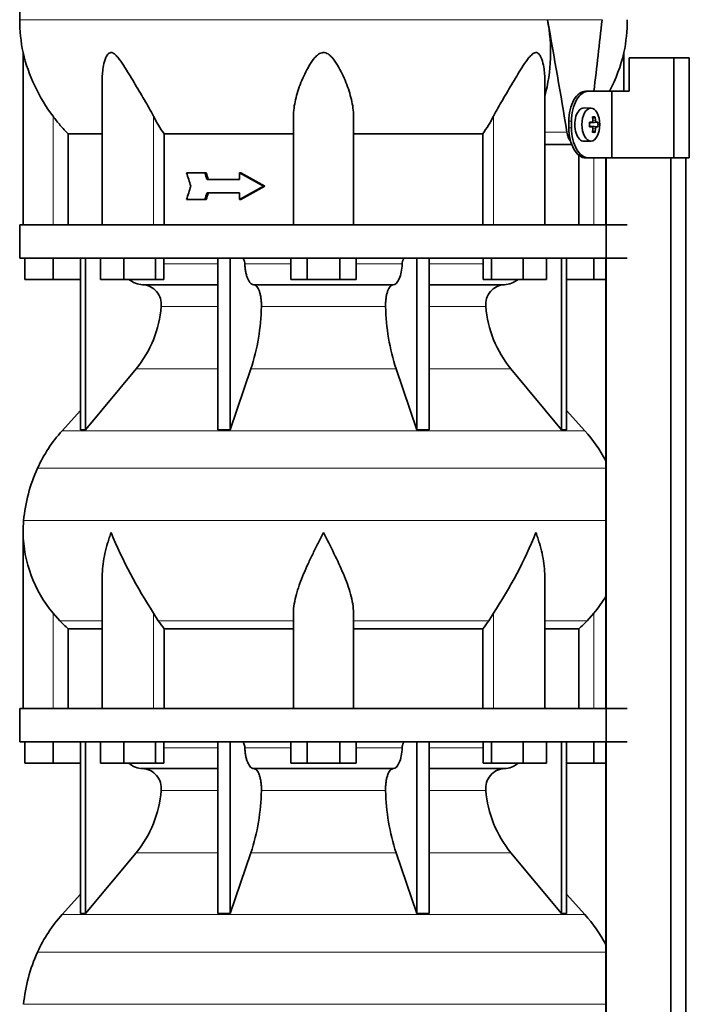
# Model space of a CAD drawing. Header units: millimetres. Extents: x 160 to 756, y -850 to 1272.
# Tile 13 of 15: x 165 to 366, y 521 to 816. Entities that reach past the tile are written whole.
import ezdxf

# ---------------------------------------------------------------- set-up
doc = ezdxf.new("R2010")
doc.units = ezdxf.units.MM
for name, color, linetype in [('LOW_134-3', 7, 'Continuous'), ('M5X8_UNI7687', 7, 'Continuous'), ('VSI134_DIFFUSORE', 7, 'Continuous'), ('VSI134_TERMINALE', 7, 'Continuous'), ('VSI134_TESTATA', 7, 'Continuous')]:
    doc.layers.add(name, color=color, linetype=linetype)

# ---------------------------------------------------------------- blocks, each defined once
blk = doc.blocks.new('SE')
at = {"layer": 'LOW_134-3', "color": 7, "linetype": 'Continuous', "lineweight": 35}
for p, q in [((340.85, 774.68), (340.85, 754.68)), ((340.92, 774.68), (340.92, 323.18)), ((360.31, 323.18), (360.31, 774.68)), ((364.86, 323.18), (364.86, 774.68)), ((340.85, 744.68), (340.85, 609.68)), ((340.85, 599.68), (340.85, 464.68))]:
    blk.add_line(p, q, dxfattribs=at)
at = {"layer": 'M5X8_UNI7687', "color": 7, "linetype": 'Continuous', "lineweight": 35}
for p, q in [((336.43, 789.61), (334.34, 789.68)), ((335.95, 785.31), (336.75, 785.39)), ((338.49, 785.38), (336.27, 785.22)), ((337.6, 787.02), (336.93, 786.48)), ((336.75, 783.97), (335.95, 784.06)), ((338.49, 783.99), (336.27, 784.15)), ((337.6, 782.35), (336.93, 782.89)), ((334.34, 779.68), (336.43, 779.75))]:
    blk.add_line(p, q, dxfattribs=at)
at = {"layer": 'M5X8_UNI7687', "color": 4, "linetype": 'Continuous', "lineweight": 9}
for p, q in [((335.95, 785.31), (336.73, 785.39)), ((338.05, 785.39), (336.27, 785.22)), ((336.99, 785.81), (337.78, 785.89)), ((336.73, 783.97), (335.95, 784.06)), ((336.27, 784.15), (338.05, 783.97)), ((337.78, 783.48), (336.99, 783.55))]:
    blk.add_line(p, q, dxfattribs=at)
at = {"layer": 'M5X8_UNI7687', "color": 7, "linetype": 'Continuous', "lineweight": 35}
blk.add_arc((329.25, 784.68), 9.27, 355.7167, 4.2833, dxfattribs=at)
for centre, major_axis, ratio, start_param, end_param in [((334.29, 784.68), (0, 5), 0.544639, 0, 3.159643), ((329.1, 784.53), (9.97, 0.73), 0.047468, 0.695348, 0.809907), ((332.61, 784.68), (0, -9.26), 0.361923, 1.49595, 1.645642), ((336.27, 785.72), (-0.975, -0.099), 0.510424, 1.182652, 1.511361), ((330.94, 781.62), (7.92, 4.79), 0.318449, 0.410036, 0.559729), ((329.18, 784.68), (0, 10), 0.788011, 4.833518, 4.948078), ((329.01, 784.68), (0, 10), 0.882948, 4.833518, 4.948078), ((329.1, 784.53), (9.97, 0.73), 0.047468, 0.33853, 0.453089), ((336.27, 783.65), (-0.975, 0.099), 0.510424, 4.771824, 5.100533), ((329.1, 784.84), (9.97, -0.73), 0.047468, -0.809907, -0.695348), ((329.18, 784.68), (0, -10), 0.788011, 1.335108, 1.449667), ((330.94, 787.75), (7.92, -4.79), 0.318449, -0.559729, -0.410036), ((329.01, 784.68), (0, -10), 0.882948, 1.335108, 1.449667), ((329.1, 784.84), (9.97, -0.73), 0.047468, -0.453089, -0.33853)]:
    blk.add_ellipse(centre, major_axis=major_axis, ratio=ratio, start_param=start_param, end_param=end_param, dxfattribs=at)
blk.add_ellipse((336.38, 784.68), major_axis=(0, -4.93), ratio=0.544639, dxfattribs=at)
for points in [[(336.73, 785.39), (336.74, 785.39), (336.77, 785.4), (336.8, 785.4), (336.82, 785.42), (336.85, 785.43), (336.88, 785.45), (336.9, 785.48), (336.92, 785.51), (336.94, 785.54), (336.96, 785.58), (336.98, 785.62), (336.99, 785.66), (337, 785.7), (337, 785.75), (337.01, 785.79), (337.01, 785.84), (337.01, 785.87), (337, 785.89)], [(337.78, 785.89), (337.78, 785.87), (337.78, 785.84), (337.79, 785.79), (337.8, 785.75), (337.81, 785.7), (337.83, 785.66), (337.84, 785.62), (337.86, 785.58), (337.88, 785.54), (337.9, 785.51), (337.92, 785.48), (337.94, 785.45), (337.96, 785.43), (337.98, 785.42), (338, 785.4), (338.03, 785.4), (338.04, 785.39), (338.05, 785.39)], [(337, 783.48), (337.01, 783.49), (337.01, 783.53), (337.01, 783.57), (337, 783.62), (337, 783.66), (336.99, 783.71), (336.98, 783.75), (336.96, 783.79), (336.94, 783.83), (336.92, 783.86), (336.9, 783.89), (336.88, 783.91), (336.85, 783.93), (336.82, 783.95), (336.8, 783.96), (336.77, 783.97), (336.74, 783.97), (336.73, 783.97)], [(338.05, 783.97), (338.04, 783.97), (338.03, 783.97), (338, 783.96), (337.98, 783.95), (337.96, 783.93), (337.94, 783.91), (337.92, 783.89), (337.9, 783.86), (337.88, 783.83), (337.86, 783.79), (337.84, 783.75), (337.83, 783.71), (337.81, 783.66), (337.8, 783.62), (337.79, 783.57), (337.78, 783.53), (337.78, 783.49), (337.78, 783.48)]]:
    blk.add_open_spline(points, degree=3, dxfattribs=at)
at = {"layer": 'VSI134_DIFFUSORE', "color": 7, "linetype": 'Continuous', "lineweight": 35}
for p, q in [((347.29, 754.68), (165.29, 754.68)), ((165.29, 754.68), (165.29, 744.68)), ((165.29, 744.68), (347.29, 744.68)), ((166.79, 738.28), (166.79, 744.68)), ((166.79, 738.28), (166.79, 744.68)), ((175.29, 738.28), (175.29, 744.68)), ((183.46, 744.68), (183.46, 693.23)), ((184.99, 744.68), (184.99, 693.23)), ((189.53, 738.28), (189.53, 744.68)), ((196.47, 738.28), (196.47, 744.68)), ((205.95, 738.28), (205.95, 744.68)), ((208.49, 738.28), (208.49, 744.68)), ((224.59, 744.68), (224.59, 693.23)), ((228.29, 744.68), (228.29, 693.23)), ((246.47, 738.28), (246.47, 744.68)), ((251.38, 738.28), (251.38, 744.68)), ((261.2, 738.28), (261.2, 744.68)), ((266.1, 738.28), (266.1, 744.68)), ((284.29, 744.68), (284.29, 693.23)), ((287.99, 744.68), (287.99, 693.23)), ((304.08, 738.28), (304.08, 744.68)), ((306.63, 738.28), (306.63, 744.68)), ((316.11, 738.28), (316.11, 744.68)), ((323.05, 738.28), (323.05, 744.68)), ((327.59, 744.68), (327.59, 693.23)), ((329.12, 744.68), (329.12, 693.23)), ((337.29, 738.28), (337.29, 744.68)), ((175.29, 738.28), (166.79, 738.28)), ((183.46, 738.28), (175.29, 738.28)), ((196.47, 738.28), (189.53, 738.28)), ((205.95, 738.28), (196.47, 738.28)), ((208.49, 738.28), (205.95, 738.28)), ((251.38, 738.28), (246.47, 738.28)), ((261.2, 738.28), (251.38, 738.28)), ((266.1, 738.28), (261.2, 738.28)), ((306.63, 738.28), (304.08, 738.28)), ((316.11, 738.28), (306.63, 738.28)), ((323.05, 738.28), (316.11, 738.28)), ((337.29, 738.28), (329.12, 738.28)), ((340.85, 738.28), (337.29, 738.28)), ((202.12, 736.68), (224.59, 736.68)), ((235.38, 736.68), (277.2, 736.68)), ((287.99, 736.68), (310.46, 736.68)), ((184.99, 693.23), (200.15, 711.44)), ((228.29, 693.23), (234.57, 711.44)), ((278.01, 711.44), (284.29, 693.23)), ((312.43, 711.44), (327.59, 693.23)), ((183.46, 699), (177.99, 692.93)), ((334.59, 692.93), (329.12, 699)), ((183.46, 693.23), (184.99, 693.23)), ((224.59, 693.23), (228.29, 693.23)), ((284.29, 693.23), (287.99, 693.23)), ((327.59, 693.23), (329.12, 693.23)), ((166.29, 662.42), (166.29, 609.68)), ((190.01, 649.04), (190.01, 609.68)), ((322.57, 609.68), (322.57, 649.04)), ((177.3, 635.98), (175.29, 638.28)), ((206.8, 635.98), (205.38, 638.28)), ((247.29, 609.68), (247.29, 638.28)), ((265.29, 609.68), (265.29, 638.28)), ((307.2, 638.28), (305.78, 635.98)), ((337.29, 638.28), (335.28, 635.98)), ((179.82, 633.54), (190.01, 633.54)), ((179.82, 609.68), (179.82, 633.54)), ((208.58, 633.54), (247.29, 633.54)), ((208.58, 609.68), (208.58, 633.54)), ((265.29, 633.54), (304, 633.54)), ((304, 633.54), (304, 609.68)), ((322.57, 633.54), (332.76, 633.54)), ((332.76, 633.54), (332.76, 609.68)), ((347.29, 609.68), (165.29, 609.68)), ((165.29, 609.68), (165.29, 599.68)), ((165.29, 599.68), (347.29, 599.68)), ((166.79, 593.28), (166.79, 599.68)), ((166.79, 593.28), (166.79, 599.68)), ((175.29, 593.28), (175.29, 599.68)), ((183.46, 599.68), (183.46, 548.23)), ((184.99, 599.68), (184.99, 548.23)), ((189.53, 593.28), (189.53, 599.68)), ((196.47, 593.28), (196.47, 599.68)), ((205.95, 593.28), (205.95, 599.68)), ((208.49, 593.28), (208.49, 599.68)), ((224.59, 599.68), (224.59, 548.23)), ((228.29, 599.68), (228.29, 548.23)), ((246.47, 593.28), (246.47, 599.68)), ((251.38, 593.28), (251.38, 599.68)), ((261.2, 593.28), (261.2, 599.68)), ((266.1, 593.28), (266.1, 599.68)), ((284.29, 599.68), (284.29, 548.23)), ((287.99, 599.68), (287.99, 548.23)), ((304.08, 593.28), (304.08, 599.68)), ((306.63, 593.28), (306.63, 599.68)), ((316.11, 593.28), (316.11, 599.68)), ((323.05, 593.28), (323.05, 599.68)), ((327.59, 599.68), (327.59, 548.23)), ((329.12, 599.68), (329.12, 548.23)), ((337.29, 593.28), (337.29, 599.68)), ((175.29, 593.28), (166.79, 593.28)), ((183.46, 593.28), (175.29, 593.28)), ((196.47, 593.28), (189.53, 593.28)), ((205.95, 593.28), (196.47, 593.28)), ((208.49, 593.28), (205.95, 593.28)), ((251.38, 593.28), (246.47, 593.28)), ((261.2, 593.28), (251.38, 593.28)), ((266.1, 593.28), (261.2, 593.28)), ((306.63, 593.28), (304.08, 593.28)), ((316.11, 593.28), (306.63, 593.28)), ((323.05, 593.28), (316.11, 593.28)), ((337.29, 593.28), (329.12, 593.28)), ((340.85, 593.28), (337.29, 593.28)), ((202.12, 591.68), (224.59, 591.68)), ((235.38, 591.68), (277.2, 591.68)), ((287.99, 591.68), (310.46, 591.68)), ((184.99, 548.23), (200.15, 566.44)), ((228.29, 548.23), (234.57, 566.44)), ((278.01, 566.44), (284.29, 548.23)), ((312.43, 566.44), (327.59, 548.23)), ((183.46, 554), (177.99, 547.93)), ((334.59, 547.93), (329.12, 554)), ((183.46, 548.23), (184.99, 548.23)), ((224.59, 548.23), (228.29, 548.23)), ((284.29, 548.23), (287.99, 548.23)), ((327.59, 548.23), (329.12, 548.23))]:
    blk.add_line(p, q, dxfattribs=at)
at = {"layer": 'VSI134_DIFFUSORE', "color": 4, "linetype": 'Continuous', "lineweight": 9}
for p, q in [((208.49, 742.91), (224.59, 742.91)), ((232.72, 742.91), (246.47, 742.91)), ((266.1, 742.91), (279.86, 742.91)), ((287.99, 742.91), (304.08, 742.91)), ((224.59, 730.14), (207.66, 730.14)), ((274.9, 730.14), (237.68, 730.14)), ((304.92, 730.14), (287.99, 730.14)), ((200.15, 711.44), (224.59, 711.44)), ((234.57, 711.44), (278.01, 711.44)), ((287.99, 711.44), (312.43, 711.44)), ((177.99, 692.93), (334.59, 692.93)), ((340.85, 681.67), (170.62, 681.67)), ((166.46, 666.04), (340.85, 666.04)), ((175.29, 609.68), (175.29, 638.28)), ((205.38, 609.68), (205.38, 638.28)), ((307.2, 609.68), (307.2, 638.28)), ((337.29, 609.68), (337.29, 638.28)), ((177.3, 635.98), (190.01, 635.98)), ((206.8, 635.98), (247.29, 635.98)), ((265.29, 635.98), (305.78, 635.98)), ((322.57, 635.98), (335.28, 635.98)), ((208.49, 597.91), (224.59, 597.91)), ((232.72, 597.91), (246.47, 597.91)), ((266.1, 597.91), (279.86, 597.91)), ((287.99, 597.91), (304.08, 597.91)), ((224.59, 585.14), (207.66, 585.14)), ((274.9, 585.14), (237.68, 585.14)), ((304.92, 585.14), (287.99, 585.14)), ((200.15, 566.44), (224.59, 566.44)), ((234.57, 566.44), (278.01, 566.44)), ((287.99, 566.44), (312.43, 566.44)), ((177.99, 547.93), (334.59, 547.93)), ((340.85, 536.67), (170.62, 536.67)), ((166.46, 521.04), (340.85, 521.04))]:
    blk.add_line(p, q, dxfattribs=at)
at = {"layer": 'VSI134_DIFFUSORE', "color": 7, "linetype": 'Continuous', "lineweight": 35}
for centre, radius, start, end in [((202.35, 743.36), 6.68, 229.5852, 268.0094), ((310.23, 743.36), 6.68, 271.9979, 310.3729), ((201.83, 730.82), 5.87, 353.3223, 87.2173), ((310.73, 730.84), 5.85, 92.5772, 186.8833), ((174.36, 732.66), 33.4, 320.5472, 355.6594), ((172.72, 731.34), 64.97, 342.1602, 358.9354), ((341.37, 731.59), 66.48, 181.2569, 197.6475), ((338.33, 732.71), 33.51, 184.3996, 219.3938), ((210.69, 663.48), 44, 138, 155.5912), ((301.89, 663.48), 44, 27.6842, 42), ((215.24, 661.42), 49, 155.5912, 174.5826), ((204.79, 662.41), 38.5, 174.5826, 180.0352), ((204.98, 663.09), 38.7, 181.0159, 219.8906), ((330.99, 719.95), 149.83, 202.585, 213.0327), ((196.07, 712.31), 133.53, 326.3278, 338.0546), ((307.6, 663.09), 38.7, 320.1094, 329.446), ((239.94, 658.22), 39.91, 213.8601, 218.2043), ((272.67, 658.2), 39.88, 321.7938, 326.1418), ((202.35, 598.36), 6.68, 229.5852, 268.0094), ((310.23, 598.36), 6.68, 271.9979, 310.3729), ((201.83, 585.82), 5.87, 353.3223, 87.2173), ((310.73, 585.84), 5.85, 92.5772, 186.8833), ((174.36, 587.66), 33.4, 320.5472, 355.6594), ((172.72, 586.34), 64.97, 342.1602, 358.9354), ((341.37, 586.59), 66.48, 181.2569, 197.6475), ((338.33, 587.71), 33.51, 184.3996, 219.3938), ((210.69, 518.48), 44, 138, 155.5912), ((301.89, 518.48), 44, 27.6842, 42), ((215.24, 516.42), 49, 155.5912, 174.5826)]:
    blk.add_arc(centre, radius, start, end, dxfattribs=at)
for points, knots in [([(231.96, 744.68), (232, 744.68), (232.05, 744.67), (232.14, 744.63), (232.19, 744.6), (232.32, 744.47), (232.4, 744.34), (232.54, 744.01), (232.59, 743.82), (232.68, 743.39), (232.71, 743.15), (232.72, 742.91)], [0, 0, 0, 0, 0.125, 0.125, 0.25, 0.25, 0.5, 0.5, 0.75, 0.75, 1, 1, 1, 1]), ([(279.86, 742.91), (279.87, 743.15), (279.9, 743.38), (279.96, 743.71), (279.99, 743.81), (280.05, 744), (280.08, 744.09), (280.15, 744.26), (280.18, 744.33), (280.26, 744.45), (280.31, 744.51), (280.39, 744.6), (280.44, 744.63), (280.53, 744.67), (280.58, 744.68), (280.62, 744.68)], [0, 0, 0, 0, 0.25, 0.25, 0.375, 0.375, 0.5, 0.5, 0.625, 0.625, 0.75, 0.75, 0.875, 0.875, 1, 1, 1, 1]), ([(235.38, 736.68), (235.22, 736.68), (235.06, 736.72), (234.82, 736.84), (234.74, 736.89), (234.58, 737), (234.5, 737.07), (234.27, 737.29), (234.13, 737.48), (233.85, 737.93), (233.72, 738.18), (233.47, 738.74), (233.36, 739.06), (233.16, 739.73), (233.07, 740.09), (232.93, 740.84), (232.86, 741.24), (232.77, 742.06), (232.74, 742.48), (232.72, 742.91)], [0, 0, 0, 0, 0.125, 0.125, 0.1875, 0.1875, 0.25, 0.25, 0.375, 0.375, 0.5, 0.5, 0.625, 0.625, 0.75, 0.75, 0.875, 0.875, 1, 1, 1, 1]), ([(279.86, 742.91), (279.79, 741.2), (279.47, 739.6), (278.5, 737.33), (277.85, 736.68), (277.2, 736.68)], [0, 0, 0, 0, 0.5, 0.5, 1, 1, 1, 1]), ([(235.38, 736.68), (235.46, 736.68), (235.54, 736.67), (235.7, 736.63), (235.78, 736.6), (236.01, 736.47), (236.16, 736.34), (236.46, 736), (236.59, 735.8), (236.79, 735.44), (236.85, 735.31), (236.97, 735.03), (237.03, 734.88), (237.19, 734.42), (237.28, 734.09), (237.4, 733.55), (237.44, 733.37), (237.51, 732.99), (237.54, 732.8), (237.62, 732.21), (237.65, 731.8), (237.69, 730.97), (237.69, 730.55), (237.68, 730.14)], [0, 0, 0, 0, 0.0625, 0.0625, 0.125, 0.125, 0.25, 0.25, 0.375, 0.375, 0.4375, 0.4375, 0.5, 0.5, 0.625, 0.625, 0.6875, 0.6875, 0.75, 0.75, 0.875, 0.875, 1, 1, 1, 1]), ([(274.9, 730.14), (274.89, 730.55), (274.89, 730.97), (274.92, 731.59), (274.93, 731.79), (274.97, 732.2), (274.99, 732.4), (275.07, 732.99), (275.13, 733.37), (275.25, 733.91), (275.3, 734.08), (275.39, 734.42), (275.5, 734.74), (275.61, 735.03), (275.73, 735.3), (275.79, 735.44), (275.99, 735.8), (276.12, 736.01), (276.42, 736.34), (276.57, 736.47), (276.88, 736.64), (277.04, 736.68), (277.2, 736.68)], [0, 0, 0, 0, 0.125, 0.125, 0.1875, 0.1875, 0.25, 0.25, 0.375, 0.375, 0.4375, 0.4375, 0.5, 0.5625, 0.5625, 0.625, 0.625, 0.75, 0.75, 0.875, 0.875, 1, 1, 1, 1]), ([(192.65, 662.41), (192.56, 662.15), (192.46, 661.89), (192.28, 661.36), (192.2, 661.1), (191.94, 660.32), (191.78, 659.8), (191.32, 658.24), (191.06, 657.21), (190.61, 655.13), (190.42, 654.09), (190.15, 652.04), (190.07, 651.02), (190.02, 649.68), (190.01, 649.36), (190.01, 649.03)], [0, 0, 0, 0, 0.03125, 0.03125, 0.0625, 0.0625, 0.125, 0.125, 0.25, 0.25, 0.375, 0.375, 0.5, 0.5, 0.5400162, 0.5400162, 0.5400162, 0.5400162]), ([(256.29, 662.41), (256.16, 662.15), (256.02, 661.89), (255.76, 661.36), (255.63, 661.1), (255.23, 660.32), (254.96, 659.8), (254.18, 658.24), (253.66, 657.21), (252.65, 655.13), (252.15, 654.09), (251.21, 652.04), (250.75, 651.02), (249.91, 648.99), (249.51, 647.98), (248.97, 646.48), (248.8, 645.98), (248.48, 644.98), (248.33, 644.48), (247.91, 643), (247.69, 642.03), (247.38, 640.13), (247.29, 639.19), (247.29, 638.28)], [0, 0, 0, 0, 0.03125, 0.03125, 0.0625, 0.0625, 0.125, 0.125, 0.25, 0.25, 0.375, 0.375, 0.5, 0.5, 0.625, 0.625, 0.6875, 0.6875, 0.75, 0.75, 0.875, 0.875, 1, 1, 1, 1]), ([(265.29, 638.28), (265.29, 640.11), (264.94, 642.01), (263.84, 645.96), (263.1, 647.97), (260.56, 654.05), (258.4, 658.26), (256.29, 662.41)], [0, 0, 0, 0, 0.25, 0.25, 0.5, 0.5, 1, 1, 1, 1]), ([(322.57, 649.03), (322.57, 649.37), (322.56, 649.71), (322.47, 652.1), (322.19, 654.14), (321.52, 657.22), (321.25, 658.25), (320.8, 659.8), (320.64, 660.32), (320.38, 661.1), (320.25, 661.49), (320.12, 661.89), (320.02, 662.15), (319.98, 662.28), (319.93, 662.41)], [0.4588627, 0.4588627, 0.4588627, 0.4588627, 0.5, 0.5, 0.75, 0.75, 0.875, 0.875, 0.9375, 0.9375, 0.96875, 0.984375, 0.984375, 1, 1, 1, 1]), ([(231.96, 599.68), (232, 599.68), (232.05, 599.67), (232.14, 599.63), (232.19, 599.6), (232.32, 599.47), (232.4, 599.34), (232.54, 599.01), (232.59, 598.82), (232.68, 598.39), (232.71, 598.15), (232.72, 597.91)], [0, 0, 0, 0, 0.125, 0.125, 0.25, 0.25, 0.5, 0.5, 0.75, 0.75, 1, 1, 1, 1]), ([(279.86, 597.91), (279.87, 598.15), (279.9, 598.38), (279.96, 598.71), (279.99, 598.81), (280.05, 599), (280.08, 599.09), (280.15, 599.26), (280.18, 599.33), (280.26, 599.45), (280.31, 599.51), (280.39, 599.6), (280.44, 599.63), (280.53, 599.67), (280.58, 599.68), (280.62, 599.68)], [0, 0, 0, 0, 0.25, 0.25, 0.375, 0.375, 0.5, 0.5, 0.625, 0.625, 0.75, 0.75, 0.875, 0.875, 1, 1, 1, 1]), ([(235.38, 591.68), (235.22, 591.68), (235.06, 591.72), (234.82, 591.84), (234.74, 591.89), (234.58, 592), (234.5, 592.07), (234.27, 592.29), (234.13, 592.48), (233.85, 592.93), (233.72, 593.18), (233.47, 593.74), (233.36, 594.06), (233.16, 594.73), (233.07, 595.09), (232.93, 595.84), (232.86, 596.24), (232.77, 597.06), (232.74, 597.48), (232.72, 597.91)], [0, 0, 0, 0, 0.125, 0.125, 0.1875, 0.1875, 0.25, 0.25, 0.375, 0.375, 0.5, 0.5, 0.625, 0.625, 0.75, 0.75, 0.875, 0.875, 1, 1, 1, 1]), ([(279.86, 597.91), (279.79, 596.2), (279.47, 594.6), (278.5, 592.33), (277.85, 591.68), (277.2, 591.68)], [0, 0, 0, 0, 0.5, 0.5, 1, 1, 1, 1]), ([(235.38, 591.68), (235.46, 591.68), (235.54, 591.67), (235.7, 591.63), (235.78, 591.6), (236.01, 591.47), (236.16, 591.34), (236.46, 591), (236.59, 590.8), (236.79, 590.44), (236.85, 590.31), (236.97, 590.03), (237.03, 589.88), (237.19, 589.42), (237.28, 589.09), (237.4, 588.55), (237.44, 588.37), (237.51, 587.99), (237.54, 587.8), (237.62, 587.21), (237.65, 586.8), (237.69, 585.97), (237.69, 585.55), (237.68, 585.14)], [0, 0, 0, 0, 0.0625, 0.0625, 0.125, 0.125, 0.25, 0.25, 0.375, 0.375, 0.4375, 0.4375, 0.5, 0.5, 0.625, 0.625, 0.6875, 0.6875, 0.75, 0.75, 0.875, 0.875, 1, 1, 1, 1]), ([(274.9, 585.14), (274.89, 585.55), (274.89, 585.97), (274.92, 586.59), (274.93, 586.79), (274.97, 587.2), (274.99, 587.4), (275.07, 587.99), (275.13, 588.37), (275.25, 588.91), (275.3, 589.08), (275.39, 589.42), (275.5, 589.74), (275.61, 590.03), (275.73, 590.3), (275.79, 590.44), (275.99, 590.8), (276.12, 591.01), (276.42, 591.34), (276.57, 591.47), (276.88, 591.64), (277.04, 591.68), (277.2, 591.68)], [0, 0, 0, 0, 0.125, 0.125, 0.1875, 0.1875, 0.25, 0.25, 0.375, 0.375, 0.4375, 0.4375, 0.5, 0.5625, 0.5625, 0.625, 0.625, 0.75, 0.75, 0.875, 0.875, 1, 1, 1, 1])]:
    blk.add_open_spline(points, degree=3, knots=knots, dxfattribs=at)
for points in [[(179.82, 633.54), (178.95, 634.32), (178.11, 635.14), (177.3, 635.98)], [(335.28, 635.98), (334.47, 635.14), (333.63, 634.32), (332.76, 633.54)]]:
    blk.add_open_spline(points, degree=3, dxfattribs=at)
at = {"layer": 'VSI134_TERMINALE', "color": 7, "linetype": 'Continuous', "lineweight": 35}
for p, q in [((361.19, 804.68), (347.85, 804.68)), ((347.85, 804.68), (347.85, 794.68)), ((365.87, 804.68), (361.19, 804.68)), ((361.19, 774.68), (361.19, 804.68)), ((365.87, 774.68), (365.87, 804.68)), ((334.81, 794.68), (335.61, 794.68)), ((335.61, 794.68), (342.62, 794.68)), ((342.62, 794.68), (347.85, 794.68)), ((342.62, 774.68), (342.62, 794.68)), ((329.74, 783.68), (329.74, 785.68)), ((330.54, 783.68), (330.54, 785.68)), ((335.61, 774.68), (334.81, 774.68)), ((335.61, 774.68), (342.62, 774.68)), ((361.19, 774.68), (342.62, 774.68)), ((365.87, 774.68), (361.19, 774.68))]:
    blk.add_line(p, q, dxfattribs=at)
at = {"layer": 'VSI134_TERMINALE', "color": 4, "linetype": 'Continuous', "lineweight": 9}
for p, q in [((329.74, 785.68), (330.54, 785.68)), ((330.54, 783.68), (329.74, 783.68))]:
    blk.add_line(p, q, dxfattribs=at)
at = {"layer": 'VSI134_TERMINALE', "color": 7, "linetype": 'Continuous', "lineweight": 35}
for points in [[(329.74, 785.68), (329.74, 786.87), (329.88, 788.04), (330.42, 790.22), (330.82, 791.22), (332.26, 793.71), (333.57, 794.68), (334.81, 794.68)], [(335.61, 794.68), (334.99, 794.68), (334.36, 794.45), (333.15, 793.55), (332.58, 792.88), (331.14, 790.4), (330.54, 788.06), (330.54, 785.68)], [(334.81, 774.68), (334.19, 774.68), (333.56, 774.92), (332.35, 775.82), (331.78, 776.48), (330.34, 778.97), (329.74, 781.3), (329.74, 783.68)], [(330.54, 783.68), (330.54, 782.49), (330.68, 781.33), (331.22, 779.15), (331.62, 778.15), (333.06, 775.66), (334.37, 774.68), (335.61, 774.68)]]:
    blk.add_open_spline(points, degree=3, knots=[0, 0, 0, 0, 0.25, 0.25, 0.5, 0.5, 1, 1, 1, 1], dxfattribs=at)
at = {"layer": 'VSI134_TESTATA', "color": 4, "linetype": 'Continuous', "lineweight": 9}
for p, q in [((165.29, 816.1), (322.2, 816.1)), ((323.38, 816.1), (322.2, 816.1)), ((175.29, 754.68), (175.29, 787.15)), ((205.38, 754.68), (205.38, 787.15)), ((307.2, 754.68), (307.2, 787.15)), ((322.57, 782.39), (329.18, 782.39)), ((337.29, 754.68), (337.29, 774.68))]:
    blk.add_line(p, q, dxfattribs=at)
at = {"layer": 'VSI134_TESTATA', "color": 7, "linetype": 'Continuous', "lineweight": 35}
for p, q in [((166.29, 806.27), (166.29, 754.68)), ((346.29, 794.68), (346.29, 806.27)), ((190.01, 798.19), (190.01, 754.68)), ((322.57, 754.68), (322.57, 798.19)), ((247.29, 754.68), (247.29, 787.15)), ((265.29, 754.68), (265.29, 787.15)), ((179.82, 754.68), (179.82, 781.87)), ((179.82, 781.87), (190.01, 781.87)), ((208.58, 781.87), (247.29, 781.87)), ((208.58, 754.68), (208.58, 781.87)), ((265.29, 781.87), (304, 781.87)), ((304, 781.87), (304, 754.68)), ((322.57, 778.68), (330.66, 778.68)), ((332.76, 775.55), (332.76, 754.68)), ((220.76, 770.18), (215.28, 770.18)), ((221.15, 770.18), (220.76, 770.18)), ((231.5, 770.18), (231.12, 770.18)), ((231.12, 770.18), (231.12, 768.18)), ((231.12, 768.18), (221.41, 768.18)), ((238.76, 766.18), (238.37, 766.18)), ((220.76, 762.18), (215.28, 762.18)), ((221.15, 762.18), (220.76, 762.18)), ((231.12, 764.18), (221.41, 764.18)), ((231.12, 764.18), (231.12, 762.18)), ((231.5, 762.18), (231.12, 762.18))]:
    blk.add_line(p, q, dxfattribs=at)
for centre, radius, start, end in [((214.15, 816.1), 48.86, 180.0008, 191.6142), ((273.39, 806.35), 50.93, 344.9527, 11.0394), ((298.43, 816.1), 48.86, 348.3855, 0.003), ((216.55, 818.25), 51.67, 193.411, 217.0092), ((296.03, 818.25), 51.67, 332.8548, 346.589), ((248.21, 809.49), 48.31, 207.5468, 214.8794), ((264.38, 809.49), 48.3, 325.12, 332.4538)]:
    blk.add_arc(centre, radius, start, end, dxfattribs=at)
for centre, major_axis, ratio, start_param, end_param in [((256.29, 760.02), (-52.11, 339.42), 0.219797, -1.538622, -1.438638), ((256.29, 760.02), (52.11, 339.42), 0.219797, -1.434831, -1.371171), ((473.69, 736.49), (-237.03, 601.65), 0.359605, 1.374595, 1.381187), ((479.64, 753.09), (-242.55, 615.67), 0.359595, 1.402583, 1.4058), ((476.7, 753.1), (-239.38, 607.63), 0.359584, 1.402231, 1.405491), ((256.29, 772.85), (-77.73, 39.62), 0.163128, 1.3252, 1.422004), ((256.29, 772.85), (-76.74, 39.11), 0.163128, 1.326035, 1.424113), ((473.69, 795.87), (-237.03, -601.65), 0.359605, -1.381187, -1.374596), ((256.29, 759.52), (-77.73, -39.62), 0.163128, -1.422004, -1.3252), ((256.29, 759.52), (-76.74, -39.11), 0.163128, -1.424113, -1.326035), ((479.67, 779.27), (-242.57, -615.71), 0.359617, -1.405787, -1.402569), ((476.71, 779.27), (-239.38, -607.63), 0.359584, -1.405491, -1.402231)]:
    blk.add_ellipse(centre, major_axis=major_axis, ratio=ratio, start_param=start_param, end_param=end_param, dxfattribs=at)
for points, knots in [([(177.8, 891.37), (176.91, 889.42), (175.35, 886), (172.89, 880.19), (170.8, 874.2), (169.17, 868.02), (167.96, 861.78), (167.06, 855.54), (166.24, 847.6), (165.66, 838.02), (165.39, 826.72), (165.32, 819.97), (165.3, 816.1)], [0, 0, 0, 0, 0.075828, 0.157662, 0.24065, 0.323649, 0.406117, 0.487779, 0.568882, 0.716697, 0.863346, 1, 1, 1, 1]), ([(205.38, 787.15), (204.52, 788.79), (203.58, 790.45), (201.61, 793.85), (200.57, 795.59), (198.51, 799.03), (197.47, 800.76), (195.83, 803.27), (195.27, 804.1), (194.36, 805.2), (194.04, 805.55), (193.34, 806.1), (192.96, 806.28), (192.24, 806.25), (191.94, 806.04), (191.45, 805.46), (191.26, 805.11), (190.77, 804), (190.55, 803.17), (190.13, 800.99), (190.01, 799.59), (190.01, 798.19)], [0, 0, 0, 0, 0.125, 0.125, 0.25, 0.25, 0.375, 0.375, 0.4375, 0.4375, 0.46875, 0.46875, 0.5, 0.5, 0.53125, 0.53125, 0.5625, 0.5625, 0.625, 0.625, 0.7271447, 0.7271447, 0.7271447, 0.7271447]), ([(265.29, 787.15), (265.29, 788.79), (265.05, 790.45), (264.26, 793.85), (263.7, 795.59), (262.33, 799.03), (261.52, 800.76), (260.01, 803.27), (259.45, 804.1), (258.45, 805.2), (258.09, 805.55), (257.23, 806.1), (256.74, 806.28), (255.71, 806.25), (255.23, 806.04), (254.4, 805.46), (254.04, 805.11), (253.06, 804), (252.51, 803.17), (251.02, 800.69), (250.22, 798.97), (248.85, 795.51), (248.31, 793.81), (247.53, 790.45), (247.29, 788.77), (247.29, 787.15)], [0, 0, 0, 0, 0.125, 0.125, 0.25, 0.25, 0.375, 0.375, 0.4375, 0.4375, 0.46875, 0.46875, 0.5, 0.5, 0.53125, 0.53125, 0.5625, 0.5625, 0.625, 0.625, 0.75, 0.75, 0.875, 0.875, 1, 1, 1, 1]), ([(322.57, 798.19), (322.57, 799.62), (322.45, 801.04), (322, 803.27), (321.78, 804.1), (321.27, 805.2), (321.08, 805.55), (320.57, 806.1), (320.25, 806.28), (319.52, 806.25), (319.14, 806.04), (318.46, 805.46), (318.14, 805.11), (317.24, 804), (316.68, 803.17), (315.06, 800.69), (314.03, 798.97), (311.96, 795.51), (310.95, 793.81), (309, 790.45), (308.05, 788.77), (307.2, 787.15)], [0.2712662, 0.2712662, 0.2712662, 0.2712662, 0.375, 0.375, 0.4375, 0.4375, 0.46875, 0.46875, 0.5, 0.5, 0.53125, 0.53125, 0.5625, 0.5625, 0.625, 0.625, 0.75, 0.75, 0.875, 0.875, 1, 1, 1, 1]), ([(179.82, 781.87), (179, 782.7), (178.21, 783.56), (176.7, 785.32), (175.98, 786.22), (175.29, 787.15)], [0, 0, 0, 0, 0.5, 0.5, 1, 1, 1, 1]), ([(330.32, 779.61), (330.29, 779.64), (330.27, 779.68), (330.11, 779.88), (329.99, 780.07), (329.77, 780.46), (329.67, 780.67), (329.49, 781.13), (329.41, 781.37), (329.28, 781.87), (329.22, 782.12), (329.18, 782.39)], [0.4721333, 0.4721333, 0.4721333, 0.4721333, 0.5, 0.5, 0.625, 0.625, 0.75, 0.75, 0.875, 0.875, 1, 1, 1, 1])]:
    blk.add_open_spline(points, degree=3, knots=knots, dxfattribs=at)
at = {"layer": 'VSI134_TESTATA', "color": 4, "linetype": 'Continuous', "lineweight": 9}
blk.add_rational_spline([(322.2, 816.1), (329.57, 816.11), (335.48, 816.11), (339.75, 816.11)], [1, 0.989771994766, 0.989771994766, 1], degree=3, dxfattribs=at)

msp = doc.modelspace()

# ---------------------------------------------------------------- block references
msp.add_blockref('SE', (0, 0))

doc.saveas('drawing.dxf')
